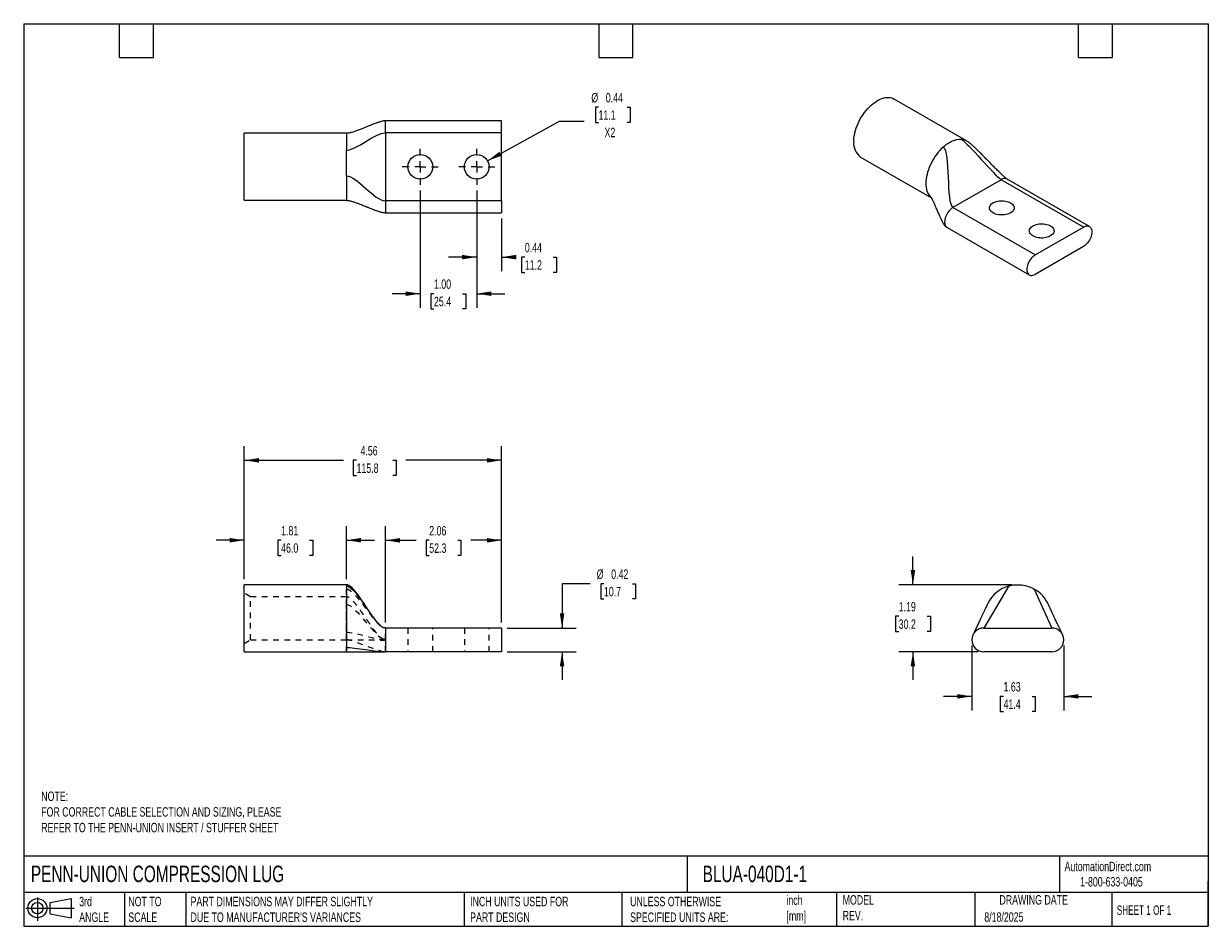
# Model space of a CAD drawing. Header units: inches. Extents: x 0.5 to 21.5, y 0.5 to 16.5.
import ezdxf

# ---------------------------------------------------------------- set-up
doc = ezdxf.new("R2010")
doc.units = ezdxf.units.IN
doc.header["$LTSCALE"] = 2
doc.header["$MEASUREMENT"] = 0
for name, pattern in [('SLD-Center', [0.75, 0.6, -0.05, 0.05, -0.05]), ('SLD-Dashed', [0.075, 0.05, -0.025]), ('SLD-Solid', [0])]:
    doc.linetypes.add(name, pattern=pattern)
for name, color, linetype in [('CENTER', 40, 'SLD-Center'), ('HIDDEN', 102, 'SLD-Dashed'), ('SLD-DEFPOINTS', 7, 'Continuous')]:
    doc.layers.add(name, color=color, linetype=linetype)
doc.layers.add('DIMENSIONS', color=140, linetype='SLD-Solid', lineweight=25)
doc.layers.add('TEXT', color=140, linetype='SLD-Solid', lineweight=25)
doc.styles.add('SLDTEXTSTYLE0', font='TXT', dxfattribs={"width": 0.7})
doc.styles.add('SLDTEXTSTYLE1', font='TXT', dxfattribs={"width": 0.65})
doc.dimstyles.new('SLDDIMSTYLE0', dxfattribs={"dimtxt": 0.169922, "dimasz": 0.26, "dimexe": 0, "dimexo": 0.0625, "dimgap": 0.04248, "dimtad": 0, "dimtih": 1, "dimtoh": 1, "dimrnd": 1e-09, "dimzin": 12, "dimdsep": 46, "dimtxsty": 'SLDTEXTSTYLE0', "dimsah": 1, "dimcen": 0.09, "dimadec": 0, "dimazin": 3, "dimtfac": 1, "dimtofl": 0, "dimtmove": 0, "dimatfit": 3, "dimfxl": 0, "dimfrac": 2, "dimtolj": 1, "dimtzin": 12, "dimarcsym": 0})
doc.dimstyles.new('SLDDIMSTYLE1', dxfattribs={"dimtxt": 0.169922, "dimasz": 0.26, "dimexe": 0, "dimexo": 0.0625, "dimgap": 0.04248, "dimtad": 0, "dimtih": 1, "dimtoh": 1, "dimrnd": 1e-09, "dimzin": 12, "dimdsep": 46, "dimtxsty": 'SLDTEXTSTYLE0', "dimsah": 1, "dimcen": 0.09, "dimadec": 0, "dimazin": 3, "dimtfac": 1, "dimtmove": 0, "dimatfit": 0, "dimfxl": 0, "dimfrac": 2, "dimtolj": 1, "dimtzin": 12, "dimarcsym": 0})
doc.dimstyles.new('SLDDIMSTYLE2', dxfattribs={"dimtxt": 0.169922, "dimasz": 0.26, "dimexe": 0, "dimexo": 0.0625, "dimgap": 0.04248, "dimtad": 0, "dimtih": 1, "dimtoh": 1, "dimrnd": 1e-09, "dimdsep": 46, "dimtxsty": 'SLDTEXTSTYLE0', "dimsah": 1, "dimcen": 0.09, "dimadec": 0, "dimazin": 2, "dimtfac": 1, "dimtmove": 0, "dimatfit": 0, "dimfxl": 0, "dimfrac": 2, "dimtolj": 1, "dimtzin": 12, "dimarcsym": 0})
doc.dimstyles.new('SLDDIMSTYLE3', dxfattribs={"dimtxt": 0.169922, "dimasz": 0.26, "dimexe": 0, "dimexo": 0.0625, "dimgap": 0.04248, "dimtad": 0, "dimtih": 1, "dimtoh": 1, "dimrnd": 1e-09, "dimzin": 4, "dimdsep": 46, "dimtxsty": 'SLDTEXTSTYLE0', "dimsah": 1, "dimcen": 0.09, "dimadec": 0, "dimazin": 1, "dimtfac": 1, "dimtmove": 0, "dimatfit": 0, "dimfxl": 0, "dimfrac": 2, "dimtolj": 1, "dimtzin": 12, "dimarcsym": 0})
doc.dimstyles.new('SLDDIMSTYLE4', dxfattribs={"dimtxt": 0.169922, "dimasz": 0.26, "dimexe": 0, "dimexo": 0.0625, "dimgap": 0.04248, "dimtad": 0, "dimtih": 1, "dimtoh": 1, "dimrnd": 1e-09, "dimdsep": 46, "dimtxsty": 'SLDTEXTSTYLE0', "dimsah": 1, "dimcen": 0, "dimadec": 0, "dimazin": 2, "dimtfac": 1, "dimtofl": 0, "dimtmove": 0, "dimatfit": 3, "dimfxl": 0, "dimfrac": 2, "dimtolj": 1, "dimtzin": 12, "dimarcsym": 0})

# ---------------------------------------------------------------- blocks, each defined once
blk = doc.blocks.new('Block11')
at = {"color": 7, "linetype": 'SLD-Solid', "lineweight": 18}
for p, q in [((0, 0.227), (0.856, 0.227)), ((0.204, 0.418), (0.204, 0)), ((0.431, 0.328), (0.801, 0.396)), ((0.431, 0.126), (0.431, 0.328)), ((0.801, 0.396), (0.801, 0.058)), ((0.431, 0.126), (0.801, 0.058))]:
    blk.add_line(p, q, dxfattribs=at)
for radius in [0.169, 0.101]:
    blk.add_circle((0.204, 0.227), radius, dxfattribs=at)
blk = doc.blocks.new('Block12')
at = {"layer": 'SLD-DEFPOINTS'}
blk.add_blockref('Block11', (0, 0), dxfattribs=at)
blk = doc.blocks.new('_D')
at = {"layer": 'DIMENSIONS'}
for p, q in [((6.911, 5.887), (6.911, 7.592)), ((8.971, 5.887), (8.971, 7.592)), ((6.911, 7.342), (7.459, 7.342)), ((7.689, 7.342), (7.632, 7.342)), ((7.632, 7.342), (7.632, 7.072)), ((8.194, 7.342), (8.251, 7.342)), ((8.251, 7.342), (8.251, 7.072)), ((8.971, 7.342), (8.424, 7.342)), ((7.632, 7.072), (7.689, 7.072)), ((8.251, 7.072), (8.194, 7.072))]:
    blk.add_line(p, q, dxfattribs=at)
for points in [[(6.911, 7.342), (7.171, 7.302), (7.171, 7.382)], [(8.971, 7.342), (8.711, 7.382), (8.711, 7.302)]]:
    blk.add_solid(points, dxfattribs=at)
at = {"layer": 'DIMENSIONS', "char_height": 0.1667, "attachment_point": 1, "style": 'SLDTEXTSTYLE0'}
for s, insert in [('2.06', (7.689, 7.595)), ('52.3', (7.689, 7.287))]:
    blk.add_mtext(s, dxfattribs=dict(at, insert=insert))
blk = doc.blocks.new('_D_1')
at = {"layer": 'DIMENSIONS'}
for p, q in [((4.411, 6.655), (4.411, 7.594)), ((6.221, 6.655), (6.221, 7.594)), ((4.411, 7.344), (3.911, 7.344)), ((5.064, 7.344), (5.007, 7.344)), ((5.007, 7.344), (5.007, 7.074)), ((5.569, 7.344), (5.626, 7.344)), ((5.626, 7.344), (5.626, 7.074)), ((6.221, 7.344), (6.721, 7.344)), ((5.007, 7.074), (5.064, 7.074)), ((5.626, 7.074), (5.569, 7.074))]:
    blk.add_line(p, q, dxfattribs=at)
for points in [[(4.411, 7.344), (4.151, 7.384), (4.151, 7.304)], [(6.221, 7.344), (6.481, 7.304), (6.481, 7.384)]]:
    blk.add_solid(points, dxfattribs=at)
at = {"layer": 'DIMENSIONS', "char_height": 0.1667, "attachment_point": 1, "style": 'SLDTEXTSTYLE0'}
for s, insert in [('1.81', (5.064, 7.597)), ('46.0', (5.064, 7.289))]:
    blk.add_mtext(s, dxfattribs=dict(at, insert=insert))
blk = doc.blocks.new('_D_2')
at = {"layer": 'DIMENSIONS'}
for p, q in [((10.544, 6.573), (10.044, 6.573)), ((10.044, 6.573), (10.044, 5.787)), ((10.786, 6.573), (10.729, 6.573)), ((10.729, 6.573), (10.729, 6.302)), ((11.291, 6.573), (11.348, 6.573)), ((11.348, 6.573), (11.348, 6.302)), ((10.729, 6.302), (10.786, 6.302)), ((11.348, 6.302), (11.291, 6.302)), ((9.071, 5.787), (10.294, 5.787)), ((9.071, 5.367), (10.294, 5.367)), ((10.044, 5.367), (10.044, 4.867))]:
    blk.add_line(p, q, dxfattribs=at)
for points in [[(10.044, 5.787), (10.084, 6.047), (10.004, 6.047)], [(10.044, 5.367), (10.004, 5.107), (10.084, 5.107)]]:
    blk.add_solid(points, dxfattribs=at)
at = {"layer": 'DIMENSIONS', "char_height": 0.1667, "attachment_point": 1, "style": 'SLDTEXTSTYLE0'}
for s, insert in [('%%c', (10.658, 6.825)), ('0.42', (10.915, 6.825)), ('10.7', (10.786, 6.517))]:
    blk.add_mtext(s, dxfattribs=dict(at, insert=insert))
blk = doc.blocks.new('_D_3')
at = {"layer": 'DIMENSIONS'}
for p, q in [((4.411, 6.655), (4.411, 9.01)), ((8.971, 5.887), (8.971, 9.01)), ((4.411, 8.76), (6.169, 8.76)), ((6.4, 8.76), (6.343, 8.76)), ((6.343, 8.76), (6.343, 8.49)), ((7.046, 8.76), (7.103, 8.76)), ((7.103, 8.76), (7.103, 8.49)), ((8.971, 8.76), (7.276, 8.76)), ((6.343, 8.49), (6.4, 8.49)), ((7.103, 8.49), (7.046, 8.49))]:
    blk.add_line(p, q, dxfattribs=at)
for points in [[(4.411, 8.76), (4.671, 8.72), (4.671, 8.8)], [(8.971, 8.76), (8.711, 8.8), (8.711, 8.72)]]:
    blk.add_solid(points, dxfattribs=at)
at = {"layer": 'DIMENSIONS', "char_height": 0.1667, "attachment_point": 1, "style": 'SLDTEXTSTYLE0'}
for s, insert in [('4.56', (6.47, 9.013)), ('115.8', (6.4, 8.704))]:
    blk.add_mtext(s, dxfattribs=dict(at, insert=insert))
blk = doc.blocks.new('_D_4')
at = {"layer": 'DIMENSIONS'}
for p, q in [((16.264, 6.555), (16.264, 7.055)), ((18.023, 6.555), (16.014, 6.555)), ((16.011, 5.995), (15.954, 5.995)), ((15.954, 5.995), (15.954, 5.725)), ((16.516, 5.995), (16.573, 5.995)), ((16.573, 5.995), (16.573, 5.725)), ((15.954, 5.725), (16.011, 5.725)), ((16.573, 5.725), (16.516, 5.725)), ((17.418, 5.367), (16.014, 5.367)), ((16.264, 5.367), (16.264, 4.867))]:
    blk.add_line(p, q, dxfattribs=at)
for points in [[(16.264, 6.555), (16.304, 6.815), (16.224, 6.815)], [(16.264, 5.367), (16.224, 5.107), (16.304, 5.107)]]:
    blk.add_solid(points, dxfattribs=at)
at = {"layer": 'DIMENSIONS', "char_height": 0.1667, "attachment_point": 1, "style": 'SLDTEXTSTYLE0'}
for s, insert in [('1.19', (16.011, 6.248)), ('30.2', (16.011, 5.94))]:
    blk.add_mtext(s, dxfattribs=dict(at, insert=insert))
blk = doc.blocks.new('_D_5')
at = {"layer": 'DIMENSIONS'}
for p, q in [((17.308, 5.477), (17.308, 4.326)), ((18.938, 5.477), (18.938, 4.326)), ((17.308, 4.576), (16.808, 4.576)), ((17.87, 4.576), (17.813, 4.576)), ((17.813, 4.576), (17.813, 4.306)), ((18.375, 4.576), (18.432, 4.576)), ((18.432, 4.576), (18.432, 4.306)), ((18.938, 4.576), (19.438, 4.576)), ((17.813, 4.306), (17.87, 4.306)), ((18.432, 4.306), (18.375, 4.306))]:
    blk.add_line(p, q, dxfattribs=at)
for points in [[(17.308, 4.576), (17.048, 4.616), (17.048, 4.536)], [(18.938, 4.576), (19.198, 4.536), (19.198, 4.616)]]:
    blk.add_solid(points, dxfattribs=at)
at = {"layer": 'DIMENSIONS', "char_height": 0.1667, "attachment_point": 1, "style": 'SLDTEXTSTYLE0'}
for s, insert in [('1.63', (17.87, 4.829)), ('41.4', (17.87, 4.521))]:
    blk.add_mtext(s, dxfattribs=dict(at, insert=insert))
blk = doc.blocks.new('_D_6')
at = {"layer": 'DIMENSIONS'}
for p, q in [((7.531, 13.544), (7.531, 11.464)), ((8.531, 13.544), (8.531, 11.464)), ((7.531, 11.714), (7.031, 11.714)), ((7.773, 11.714), (7.716, 11.714)), ((7.716, 11.714), (7.716, 11.444)), ((8.278, 11.714), (8.335, 11.714)), ((8.335, 11.714), (8.335, 11.444)), ((8.531, 11.714), (9.031, 11.714)), ((7.716, 11.444), (7.773, 11.444)), ((8.335, 11.444), (8.278, 11.444))]:
    blk.add_line(p, q, dxfattribs=at)
for points in [[(7.531, 11.714), (7.271, 11.754), (7.271, 11.674)], [(8.531, 11.714), (8.791, 11.674), (8.791, 11.754)]]:
    blk.add_solid(points, dxfattribs=at)
at = {"layer": 'DIMENSIONS', "char_height": 0.1667, "attachment_point": 1, "style": 'SLDTEXTSTYLE0'}
for s, insert in [('1.00', (7.773, 11.967)), ('25.4', (7.773, 11.659))]:
    blk.add_mtext(s, dxfattribs=dict(at, insert=insert))
blk = doc.blocks.new('_D_7')
at = {"layer": 'DIMENSIONS'}
for p, q in [((8.531, 13.544), (8.531, 12.112)), ((8.971, 13.048), (8.971, 12.112)), ((8.531, 12.362), (8.031, 12.362)), ((8.971, 12.362), (9.154, 12.362)), ((9.384, 12.362), (9.327, 12.362)), ((9.327, 12.362), (9.327, 12.092)), ((9.889, 12.362), (9.946, 12.362)), ((9.946, 12.362), (9.946, 12.092)), ((9.327, 12.092), (9.384, 12.092)), ((9.946, 12.092), (9.889, 12.092))]:
    blk.add_line(p, q, dxfattribs=at)
for points in [[(8.531, 12.362), (8.271, 12.402), (8.271, 12.322)], [(8.971, 12.362), (9.231, 12.322), (9.231, 12.402)]]:
    blk.add_solid(points, dxfattribs=at)
at = {"layer": 'DIMENSIONS', "char_height": 0.1667, "attachment_point": 1, "style": 'SLDTEXTSTYLE0'}
for s, insert in [('0.44', (9.384, 12.615)), ('11.2', (9.384, 12.307))]:
    blk.add_mtext(s, dxfattribs=dict(at, insert=insert))
blk = doc.blocks.new('_D_8')
at = {"layer": 'DIMENSIONS'}
for p, q in [((10.691, 15.018), (10.634, 15.018)), ((10.634, 15.018), (10.634, 14.748)), ((11.196, 15.018), (11.253, 15.018)), ((11.253, 15.018), (11.253, 14.748)), ((8.723, 14.069), (10, 14.772)), ((10, 14.772), (10.438, 14.772)), ((10.634, 14.748), (10.691, 14.748)), ((11.253, 14.748), (11.196, 14.748))]:
    blk.add_line(p, q, dxfattribs=at)
blk.add_solid([(8.723, 14.069), (8.97, 14.159), (8.932, 14.229)], dxfattribs=at)
at = {"layer": 'DIMENSIONS', "char_height": 0.1667, "attachment_point": 1, "style": 'SLDTEXTSTYLE0'}
for s, insert in [('%%c', (10.563, 15.271)), ('0.44', (10.819, 15.271)), ('11.1', (10.691, 14.963)), ('X2', (10.797, 14.655))]:
    blk.add_mtext(s, dxfattribs=dict(at, insert=insert))
blk = doc.blocks.new('SW_CENTERMARKSYMBOL_0')
at = {"layer": 'CENTER', "color": 0}
for p, q in [((0, 0.2), (0, 0.319)), ((-0.2, 0), (-0.319, 0)), ((0, 0), (-0.1, 0)), ((0, 0), (0, 0.1)), ((0, 0), (0, -0.1)), ((0, 0), (0.1, 0)), ((0.2, 0), (0.319, 0)), ((0, -0.2), (0, -0.319))]:
    blk.add_line(p, q, dxfattribs=at)
blk = doc.blocks.new('SW_CENTERMARKSYMBOL_1')
at = {"layer": 'CENTER', "color": 0}
for p, q in [((0, 0.2), (0, 0.319)), ((-0.2, 0), (-0.319, 0)), ((0, 0), (-0.1, 0)), ((0, 0), (0, 0.1)), ((0, 0), (0, -0.1)), ((0, 0), (0.1, 0)), ((0.2, 0), (0.319, 0)), ((0, -0.2), (0, -0.319))]:
    blk.add_line(p, q, dxfattribs=at)

msp = doc.modelspace()

# ---------------------------------------------------------------- linework, layer by layer
for p, q in [((17.211, 14.426), (15.931, 15.165)), ((8.971, 14.778), (6.911, 14.778)), ((6.911, 14.568), (6.911, 14.778)), ((8.971, 14.568), (8.971, 14.778)), ((6.221, 14.557), (4.411, 14.557)), ((4.411, 13.369), (4.411, 14.557)), ((6.221, 14.557), (6.221, 14.255)), ((6.911, 14.568), (6.911, 13.358)), ((8.971, 14.568), (6.911, 14.568)), ((8.971, 13.358), (8.971, 14.568)), ((15.337, 14.136), (16.592, 13.412)), ((6.221, 13.804), (6.221, 13.369)), ((17.83, 13.735), (16.974, 13.241)), ((19.286, 12.894), (17.83, 13.735)), ((19.391, 12.904), (17.934, 13.745)), ((4.411, 13.369), (6.221, 13.369)), ((8.971, 13.358), (6.911, 13.358)), ((6.911, 13.358), (6.911, 13.148)), ((8.971, 13.358), (8.971, 13.148)), ((18.431, 12.4), (16.974, 13.241)), ((6.911, 13.148), (8.971, 13.148)), ((16.869, 12.888), (18.326, 12.047)), ((18.431, 12.4), (19.286, 12.894)), ((19.286, 12.551), (18.431, 12.057)), ((6.221, 6.555), (4.411, 6.555)), ((4.411, 5.961), (4.411, 6.555)), ((6.221, 6.554), (6.221, 6.555)), ((6.221, 6.533), (6.221, 5.443)), ((4.411, 5.367), (4.411, 5.961)), ((6.911, 5.787), (6.911, 5.367)), ((8.971, 5.787), (6.911, 5.787)), ((8.971, 5.787), (8.971, 5.367)), ((17.518, 5.787), (18.728, 5.787)), ((4.411, 5.367), (6.221, 5.367)), ((6.221, 5.443), (6.221, 5.367)), ((8.971, 5.367), (6.911, 5.367)), ((18.728, 5.367), (17.518, 5.367))]:
    msp.add_line(p, q)
at = {"flags": 128}
for points in [[(15.214, 14.408), (15.215, 14.446), (15.219, 14.485), (15.225, 14.525), (15.233, 14.566), (15.244, 14.607), (15.258, 14.648), (15.273, 14.69), (15.29, 14.731), (15.31, 14.772), (15.331, 14.812), (15.354, 14.851), (15.379, 14.889), (15.406, 14.926), (15.433, 14.961), (15.462, 14.994), (15.492, 15.025), (15.523, 15.054), (15.554, 15.081), (15.586, 15.105), (15.618, 15.126), (15.65, 15.145), (15.682, 15.16), (15.714, 15.173), (15.745, 15.183), (15.776, 15.189), (15.806, 15.192), (15.835, 15.193), (15.862, 15.189), (15.889, 15.183), (15.913, 15.174), (15.931, 15.165)], [(16.801, 14.314), (16.77, 14.285), (16.741, 14.254), (16.712, 14.221), (16.685, 14.186), (16.659, 14.15), (16.634, 14.112), (16.611, 14.073), (16.59, 14.034), (16.571, 13.993), (16.553, 13.952), (16.538, 13.911), (16.525, 13.87), (16.514, 13.829), (16.505, 13.789), (16.499, 13.749), (16.495, 13.71), (16.494, 13.672), (16.495, 13.636), (16.498, 13.601), (16.504, 13.569), (16.512, 13.538), (16.523, 13.509), (16.536, 13.483), (16.55, 13.459), (16.568, 13.437), (16.586, 13.419)], [(16.974, 13.241), (16.955, 13.228), (16.935, 13.213), (16.917, 13.195), (16.9, 13.175), (16.884, 13.153), (16.869, 13.13), (16.856, 13.106), (16.845, 13.081), (16.837, 13.056), (16.83, 13.031), (16.827, 13.007), (16.825, 12.984), (16.827, 12.962), (16.83, 12.942), (16.837, 12.925), (16.845, 12.91), (16.856, 12.897), (16.869, 12.888), (16.869, 12.888)], [(17.685, 13.146), (17.667, 13.157), (17.652, 13.171), (17.639, 13.185), (17.63, 13.2), (17.624, 13.215), (17.621, 13.231), (17.622, 13.247), (17.626, 13.262), (17.634, 13.278), (17.645, 13.292), (17.659, 13.306), (17.676, 13.319), (17.695, 13.33), (17.717, 13.339), (17.741, 13.348), (17.766, 13.354), (17.792, 13.358), (17.82, 13.361), (17.847, 13.361), (17.874, 13.36), (17.901, 13.356), (17.927, 13.351), (17.952, 13.344), (17.974, 13.335), (17.995, 13.324), (18.013, 13.312), (18.029, 13.299), (18.041, 13.285), (18.05, 13.27), (18.056, 13.255), (18.059, 13.239), (18.058, 13.223), (18.054, 13.207), (18.046, 13.192), (18.035, 13.178), (18.021, 13.164), (18.004, 13.151), (17.985, 13.14), (17.963, 13.13), (17.94, 13.122), (17.914, 13.116), (17.888, 13.112), (17.861, 13.109), (17.833, 13.109), (17.806, 13.11), (17.779, 13.113), (17.753, 13.119), (17.729, 13.126), (17.706, 13.135), (17.685, 13.146)], [(18.392, 12.737), (18.374, 12.749), (18.359, 12.762), (18.346, 12.776), (18.337, 12.791), (18.331, 12.807), (18.328, 12.823), (18.329, 12.839), (18.333, 12.854), (18.341, 12.87), (18.352, 12.884), (18.366, 12.898), (18.383, 12.91), (18.402, 12.922), (18.424, 12.931), (18.448, 12.939), (18.473, 12.946), (18.499, 12.95), (18.527, 12.953), (18.554, 12.953), (18.581, 12.952), (18.608, 12.948), (18.634, 12.943), (18.659, 12.936), (18.681, 12.927), (18.702, 12.916), (18.72, 12.904), (18.736, 12.891), (18.748, 12.877), (18.758, 12.862), (18.764, 12.846), (18.766, 12.831), (18.765, 12.815), (18.761, 12.799), (18.753, 12.784), (18.742, 12.769), (18.728, 12.756), (18.711, 12.743), (18.692, 12.732), (18.67, 12.722), (18.647, 12.714), (18.621, 12.708), (18.595, 12.703), (18.568, 12.701), (18.54, 12.7), (18.513, 12.702), (18.486, 12.705), (18.46, 12.711), (18.436, 12.718), (18.413, 12.727), (18.392, 12.737)], [(19.286, 12.894), (19.306, 12.904), (19.325, 12.91), (19.343, 12.914), (19.36, 12.914), (19.377, 12.911), (19.391, 12.904), (19.404, 12.895), (19.415, 12.883), (19.423, 12.867), (19.43, 12.85), (19.433, 12.83), (19.435, 12.808), (19.433, 12.785), (19.43, 12.761), (19.423, 12.736), (19.415, 12.711), (19.404, 12.686), (19.391, 12.662), (19.377, 12.639), (19.36, 12.617), (19.343, 12.597), (19.325, 12.579), (19.306, 12.564), (19.286, 12.551)], [(18.431, 12.4), (18.411, 12.387), (18.392, 12.372), (18.374, 12.354), (18.356, 12.334), (18.34, 12.313), (18.326, 12.289), (18.313, 12.265), (18.302, 12.24), (18.293, 12.215), (18.287, 12.19), (18.283, 12.166), (18.282, 12.143), (18.283, 12.121), (18.287, 12.101), (18.293, 12.084), (18.302, 12.069), (18.313, 12.056), (18.326, 12.047), (18.34, 12.04), (18.356, 12.037), (18.374, 12.037), (18.392, 12.041), (18.411, 12.047), (18.431, 12.057)]]:
    msp.add_lwpolyline(points, dxfattribs=at)
for centre in [(7.531, 13.963), (8.531, 13.963)]:
    msp.add_circle(centre, 0.219)
for centre, radius, start, end in [((15.513, 14.38), 0.301, 174.5938, 234.094), ((17.107, 14.243), 0.21, 60.3241, 86.3728), ((17.891, 13.649), 0.106, 65.8432, 125.4672), ((18.123, 5.961), 0.594, 105.6037, 153.9334), ((18.123, 5.961), 0.594, 23.5026, 60.6037), ((17.518, 5.577), 0.21, 90, 270), ((18.728, 5.577), 0.21, 270, 90)]:
    msp.add_arc(centre, radius, start, end)
for points, knots in [([(6.911, 14.778), (6.903, 14.778), (6.882, 14.777), (6.852, 14.77), (6.821, 14.762), (6.794, 14.753), (6.77, 14.745), (6.732, 14.731), (6.679, 14.71), (6.623, 14.688), (6.581, 14.67), (6.553, 14.659), (6.525, 14.648), (6.495, 14.636), (6.464, 14.624), (6.43, 14.611), (6.392, 14.598), (6.354, 14.585), (6.318, 14.574), (6.285, 14.566), (6.253, 14.559), (6.231, 14.558), (6.221, 14.557)], [0, 0, 0, 0, 0.029727, 0.074431, 0.119148, 0.159291, 0.19293, 0.226879, 0.329942, 0.437591, 0.481277, 0.524925, 0.568244, 0.610963, 0.660662, 0.71161, 0.769378, 0.831262, 0.878125, 0.923164, 0.964251, 1, 1, 1, 1]), ([(16.801, 14.314), (16.854, 14.361), (16.91, 14.398), (17.019, 14.446), (17.072, 14.457), (17.12, 14.453)], [0, 0, 0, 0, 0.5, 0.5, 1, 1, 1, 1]), ([(17.935, 13.745), (17.931, 13.747), (17.924, 13.752), (17.912, 13.762), (17.9, 13.771), (17.885, 13.784), (17.868, 13.799), (17.848, 13.817), (17.827, 13.838), (17.803, 13.86), (17.767, 13.896), (17.716, 13.946), (17.653, 14.011), (17.59, 14.075), (17.532, 14.135), (17.478, 14.189), (17.426, 14.241), (17.386, 14.28), (17.357, 14.308), (17.337, 14.326), (17.318, 14.343), (17.3, 14.36), (17.277, 14.379), (17.249, 14.402), (17.225, 14.417), (17.211, 14.426)], [0, 0, 0, 0, 0.019782, 0.037618, 0.053898, 0.068273, 0.094003, 0.119692, 0.14836, 0.180004, 0.214561, 0.299644, 0.391479, 0.486725, 0.566912, 0.644578, 0.71756, 0.78434, 0.811952, 0.838221, 0.863331, 0.887208, 0.911181, 0.949792, 1, 1, 1, 1]), ([(6.221, 13.804), (6.221, 13.879), (6.221, 13.958), (6.221, 14.112), (6.221, 14.187), (6.221, 14.255)], [0, 0, 0, 0, 0.5, 0.5, 1, 1, 1, 1]), ([(6.221, 13.369), (6.229, 13.369), (6.247, 13.368), (6.272, 13.363), (6.299, 13.357), (6.337, 13.346), (6.382, 13.331), (6.433, 13.312), (6.478, 13.295), (6.518, 13.279), (6.554, 13.265), (6.593, 13.249), (6.636, 13.232), (6.682, 13.214), (6.725, 13.197), (6.769, 13.182), (6.805, 13.169), (6.838, 13.16), (6.863, 13.154), (6.887, 13.15), (6.904, 13.149), (6.911, 13.148)], [0, 0, 0, 0, 0.028848, 0.062174, 0.099147, 0.138555, 0.219964, 0.298497, 0.368747, 0.427509, 0.48142, 0.535565, 0.607228, 0.677113, 0.744568, 0.803916, 0.871753, 0.906521, 0.940236, 0.97164, 1, 1, 1, 1]), ([(16.587, 13.42), (16.587, 13.42), (16.587, 13.42), (16.589, 13.417), (16.592, 13.411), (16.599, 13.4), (16.607, 13.383), (16.617, 13.362), (16.63, 13.336), (16.645, 13.301), (16.667, 13.25), (16.692, 13.19), (16.719, 13.127), (16.74, 13.079), (16.756, 13.045), (16.768, 13.02), (16.781, 12.995), (16.796, 12.968), (16.814, 12.941), (16.833, 12.917), (16.852, 12.899), (16.863, 12.891), (16.869, 12.888)], [0, 0, 0, 0, 0.020593, 0.052274, 0.078677, 0.107264, 0.154485, 0.200251, 0.241467, 0.310433, 0.389931, 0.503108, 0.606704, 0.695935, 0.73441, 0.770391, 0.81491, 0.853617, 0.896448, 0.945967, 0.972403, 1, 1, 1, 1]), ([(6.911, 5.787), (6.905, 5.788), (6.89, 5.789), (6.87, 5.798), (6.851, 5.81), (6.828, 5.829), (6.802, 5.853), (6.777, 5.88), (6.758, 5.903), (6.742, 5.922), (6.727, 5.941), (6.708, 5.967), (6.685, 5.997), (6.658, 6.035), (6.631, 6.075), (6.606, 6.111), (6.585, 6.143), (6.565, 6.172), (6.544, 6.204), (6.52, 6.24), (6.492, 6.281), (6.461, 6.327), (6.426, 6.375), (6.389, 6.424), (6.353, 6.467), (6.318, 6.503), (6.287, 6.53), (6.259, 6.546), (6.237, 6.554), (6.227, 6.554), (6.221, 6.555)], [0, 0, 0, 0, 0.02002, 0.040713, 0.061973, 0.083292, 0.123723, 0.158064, 0.184664, 0.209309, 0.233865, 0.258168, 0.305488, 0.351683, 0.397696, 0.443805, 0.474682, 0.505678, 0.539093, 0.579052, 0.625489, 0.677749, 0.7346, 0.794143, 0.853739, 0.896477, 0.93579, 0.970299, 0.985655, 1, 1, 1, 1]), ([(6.221, 6.533), (6.221, 6.539), (6.221, 6.552), (6.221, 6.553), (6.221, 6.554)], [0, 0, 0, 0, 0.526879, 1, 1, 1, 1]), ([(17.963, 6.533), (18.038, 6.554), (18.117, 6.56), (18.271, 6.541), (18.347, 6.517), (18.414, 6.478)], [0, 0, 0, 0, 0.5, 0.5, 1, 1, 1, 1]), ([(17.589, 6.222), (17.589, 6.221), (17.588, 6.218), (17.582, 6.206), (17.572, 6.184), (17.559, 6.156), (17.545, 6.127), (17.535, 6.104), (17.525, 6.085), (17.516, 6.064), (17.501, 6.032), (17.481, 5.99), (17.46, 5.944), (17.442, 5.906), (17.427, 5.874), (17.411, 5.841), (17.398, 5.813), (17.388, 5.792), (17.381, 5.777), (17.374, 5.763), (17.368, 5.749), (17.361, 5.735), (17.354, 5.72), (17.347, 5.705), (17.34, 5.692), (17.336, 5.682), (17.333, 5.676), (17.333, 5.676), (17.333, 5.676)], [0, 0, 0, 0, 0.02133, 0.056408, 0.093692, 0.156605, 0.208027, 0.242719, 0.274725, 0.308728, 0.344663, 0.432241, 0.514332, 0.563513, 0.613242, 0.669847, 0.725533, 0.751086, 0.77575, 0.799827, 0.824414, 0.847192, 0.875726, 0.908485, 0.934605, 0.960946, 0.986656, 1, 1, 1, 1]), ([(18.912, 5.678), (18.912, 5.678), (18.912, 5.677), (18.911, 5.68), (18.908, 5.688), (18.902, 5.701), (18.895, 5.715), (18.889, 5.728), (18.882, 5.741), (18.877, 5.753), (18.871, 5.765), (18.865, 5.778), (18.858, 5.792), (18.85, 5.808), (18.843, 5.825), (18.835, 5.841), (18.824, 5.863), (18.811, 5.892), (18.794, 5.929), (18.778, 5.962), (18.765, 5.989), (18.755, 6.012), (18.744, 6.034), (18.732, 6.06), (18.718, 6.089), (18.704, 6.121), (18.691, 6.148), (18.681, 6.17), (18.673, 6.186), (18.668, 6.196), (18.667, 6.2), (18.667, 6.199), (18.667, 6.199)], [0, 0, 0, 0, 0.003875, 0.019567, 0.0517356, 0.084027, 0.1145075, 0.1413879, 0.1632835, 0.1875204, 0.2053497, 0.2276219, 0.2542587, 0.2817762, 0.3091347, 0.3361915, 0.3628909, 0.4208146, 0.4817965, 0.5418174, 0.5839447, 0.6183427, 0.6549846, 0.6984315, 0.7465701, 0.8065377, 0.8643823, 0.8978878, 0.9370248, 0.9778795, 0.9979765, 1, 1, 1, 1]), ([(6.221, 5.367), (6.232, 5.367), (6.257, 5.367), (6.298, 5.367), (6.346, 5.367), (6.399, 5.367), (6.457, 5.367), (6.52, 5.367), (6.587, 5.367), (6.647, 5.367), (6.697, 5.367), (6.736, 5.367), (6.769, 5.367), (6.795, 5.367), (6.816, 5.367), (6.833, 5.367), (6.85, 5.367), (6.867, 5.367), (6.881, 5.367), (6.893, 5.367), (6.903, 5.367), (6.909, 5.367), (6.911, 5.367)], [0, 0, 0, 0, 0.031379, 0.072567, 0.122142, 0.178608, 0.240591, 0.306737, 0.375314, 0.443189, 0.486451, 0.527468, 0.566505, 0.595329, 0.624919, 0.656442, 0.690344, 0.74911, 0.811733, 0.875877, 0.939283, 1, 1, 1, 1])]:
    msp.add_open_spline(points, degree=3, knots=knots)
for points in [[(6.221, 14.255), (6.392, 14.255), (6.74, 14.568), (6.911, 14.568)], [(16.801, 14.314), (16.932, 14.238), (16.843, 13.317), (16.974, 13.241)], [(17.12, 14.453), (17.241, 14.384), (17.709, 13.805), (17.83, 13.735)], [(6.221, 13.804), (6.406, 13.804), (6.726, 13.358), (6.911, 13.358)], [(6.221, 6.533), (6.406, 6.533), (6.726, 5.787), (6.911, 5.787)], [(17.963, 6.533), (17.963, 6.533), (17.518, 5.787), (17.518, 5.787)], [(18.414, 6.478), (18.414, 6.478), (18.728, 5.787), (18.728, 5.787)], [(6.221, 5.443), (6.348, 5.443), (6.784, 5.367), (6.911, 5.367)]]:
    msp.add_open_spline(points, degree=3)
at = {"layer": 'HIDDEN'}
for p, q in [((4.521, 6.342), (4.411, 6.405)), ((4.521, 5.961), (4.521, 6.342)), ((6.221, 6.342), (4.521, 6.342)), ((6.221, 5.584), (6.221, 6.478)), ((6.221, 5.716), (6.221, 6.206)), ((6.221, 6.206), (6.221, 5.716)), ((4.521, 5.58), (4.521, 5.961)), ((6.221, 5.716), (6.221, 5.58)), ((6.911, 5.583), (6.911, 5.787)), ((7.312, 5.787), (7.312, 5.367)), ((7.75, 5.367), (7.75, 5.787)), ((8.312, 5.787), (8.312, 5.367)), ((8.75, 5.367), (8.75, 5.787)), ((4.411, 5.516), (4.521, 5.58)), ((4.521, 5.58), (6.221, 5.58)), ((6.221, 5.367), (6.221, 5.584)), ((6.911, 5.579), (6.911, 5.574)), ((6.911, 5.367), (6.911, 5.571))]:
    msp.add_line(p, q, dxfattribs=at)
for points, knots in [([(6.221, 6.555), (6.221, 6.555), (6.221, 6.548), (6.221, 6.523), (6.221, 6.503), (6.221, 6.478)], [0, 0, 0, 0, 0.5, 0.5, 1, 1, 1, 1]), ([(6.221, 6.478), (6.23, 6.477), (6.25, 6.475), (6.276, 6.46), (6.302, 6.443), (6.329, 6.42), (6.359, 6.391), (6.391, 6.356), (6.434, 6.305), (6.487, 6.238), (6.549, 6.155), (6.607, 6.078), (6.659, 6.01), (6.705, 5.952), (6.75, 5.9), (6.791, 5.858), (6.828, 5.824), (6.86, 5.803), (6.88, 5.792), (6.89, 5.79), (6.891, 5.79)], [0, 0, 0, 0, 0.0263413, 0.0581265, 0.087603, 0.1210343, 0.1656756, 0.2150394, 0.2684404, 0.3714596, 0.4804233, 0.5906557, 0.6713324, 0.7481159, 0.8191024, 0.8825072, 0.9308098, 0.971362, 0.9978423, 1, 1, 1, 1]), ([(6.911, 5.579), (6.903, 5.58), (6.887, 5.582), (6.858, 5.597), (6.827, 5.621), (6.794, 5.654), (6.762, 5.69), (6.717, 5.745), (6.66, 5.824), (6.605, 5.904), (6.563, 5.965), (6.536, 6.005), (6.509, 6.045), (6.478, 6.089), (6.44, 6.142), (6.394, 6.203), (6.349, 6.257), (6.31, 6.296), (6.281, 6.319), (6.252, 6.337), (6.231, 6.34), (6.221, 6.342)], [0, 0, 0, 0, 0.022727, 0.047887, 0.090048, 0.135451, 0.181387, 0.225535, 0.340505, 0.458902, 0.505604, 0.551336, 0.596032, 0.646241, 0.703905, 0.78337, 0.865135, 0.904171, 0.940247, 0.972229, 1, 1, 1, 1]), ([(6.221, 5.58), (6.234, 5.58), (6.261, 5.58), (6.304, 5.579), (6.35, 5.579), (6.396, 5.579), (6.439, 5.578), (6.479, 5.578), (6.518, 5.578), (6.555, 5.577), (6.593, 5.577), (6.632, 5.576), (6.671, 5.576), (6.71, 5.576), (6.75, 5.575), (6.791, 5.575), (6.833, 5.575), (6.874, 5.574), (6.9, 5.574), (6.911, 5.574)], [0, 0, 0, 0, 0.053225, 0.117612, 0.186211, 0.253963, 0.317329, 0.37395, 0.430269, 0.483544, 0.538311, 0.594058, 0.651337, 0.708305, 0.764432, 0.824383, 0.887345, 0.948274, 1, 1, 1, 1])]:
    msp.add_open_spline(points, degree=3, knots=knots, dxfattribs=at)
for points in [[(6.221, 6.206), (6.221, 6.227), (6.221, 6.266), (6.221, 6.309), (6.221, 6.336), (6.221, 6.345), (6.221, 6.336), (6.221, 6.309), (6.221, 6.266), (6.221, 6.227), (6.221, 6.206)], [(6.221, 6.206), (6.385, 6.206), (6.748, 5.579), (6.911, 5.579)], [(6.221, 5.716), (6.35, 5.716), (6.783, 5.574), (6.911, 5.574)], [(6.221, 5.584), (6.344, 5.584), (6.788, 5.367), (6.911, 5.367)]]:
    msp.add_open_spline(points, degree=3, dxfattribs=at)
at = {"layer": 'TEXT'}
for p, q in [((0.5, 16.5), (21.5, 16.5)), ((0.5, 16.5), (0.5, 0.5)), ((2.2, 15.9), (2.2, 16.5)), ((2.8, 15.9), (2.8, 16.5)), ((10.7, 15.9), (10.7, 16.5)), ((11.3, 15.9), (11.3, 16.5)), ((19.2, 15.9), (19.2, 16.5)), ((19.8, 15.9), (19.8, 16.5)), ((21.5, 16.5), (21.5, 0.5)), ((2.2, 15.9), (2.8, 15.9)), ((10.7, 15.9), (11.3, 15.9)), ((19.2, 15.9), (19.8, 15.9)), ((21.5, 1.742), (0.5, 1.742)), ((12.264, 1.742), (12.264, 1.1)), ((18.864, 1.742), (18.864, 1.1)), ((21.5, 0.5), (21.5, 1.3)), ((21.5, 1.1), (0.5, 1.1)), ((2.287, 1.1), (2.287, 0.5)), ((3.373, 1.1), (3.373, 0.5)), ((8.306, 1.1), (8.306, 0.5)), ((11.102, 1.1), (11.102, 0.5)), ((14.906, 1.1), (14.906, 0.5)), ((17.359, 1.1), (17.359, 0.5)), ((19.791, 1.1), (19.791, 0.5)), ((0.5, 0.5), (21.5, 0.5))]:
    msp.add_line(p, q, dxfattribs=at)

# ---------------------------------------------------------------- block references
at = {"layer": 'CENTER'}
for name, p in [('SW_CENTERMARKSYMBOL_0', (7.531, 13.963)), ('SW_CENTERMARKSYMBOL_1', (8.531, 13.963))]:
    msp.add_blockref(name, p, dxfattribs=at)
at = {"layer": 'SLD-DEFPOINTS'}
msp.add_blockref('Block12', (0.538, 0.595), dxfattribs=at)

# ---------------------------------------------------------------- texts
at = {"layer": 'TEXT'}
for s, insert, char_height, attachment_point, style in [('NOTE:^JFOR CORRECT CABLE SELECTION AND SIZING, PLEASE ^JREFER TO THE PENN-UNION INSERT / STUFFER SHEET', (0.811, 2.889), 0.166667, 1, 'SLDTEXTSTYLE0'), ('PENN-UNION COMPRESSION LUG', (0.627, 1.575), 0.29167, 1, 'SLDTEXTSTYLE0'), ('BLUA-040D1-1', (12.536, 1.575), 0.29167, 1, 'SLDTEXTSTYLE0'), ('AutomationDirect.com', (18.952, 1.644), 0.16667, 1, 'SLDTEXTSTYLE0'), ('1-800-633-0405', (19.228, 1.373), 0.16667, 1, 'SLDTEXTSTYLE0'), ('inch^J[mm]', (14.021, 1.047), 0.1667, 1, 'SLDTEXTSTYLE0'), ('MODEL ^JREV.', (15.018, 1.052), 0.16667, 1, 'SLDTEXTSTYLE0'), ('DRAWING DATE', (18.404, 1.052), 0.16667, 2, 'SLDTEXTSTYLE0'), ('3rd^JANGLE', (1.484, 1.023), 0.1667, 1, 'SLDTEXTSTYLE0'), ('NOT TO^JSCALE', (2.355, 1.023), 0.16667, 1, 'SLDTEXTSTYLE0'), ("PART DIMENSIONS MAY DIFFER SLIGHTLY ^JDUE TO MANUFACTURER'S VARIANCES", (3.458, 1.023), 0.16667, 1, 'SLDTEXTSTYLE0'), ('INCH UNITS USED FOR ^JPART DESIGN', (8.414, 1.023), 0.16667, 1, 'SLDTEXTSTYLE0'), ('UNLESS OTHERWISE ^JSPECIFIED UNITS ARE:', (11.25, 1.023), 0.16667, 1, 'SLDTEXTSTYLE0'), ('SHEET 1 OF 1', (19.877, 0.87), 0.16667, 1, 'SLDTEXTSTYLE1'), ('8/18/2025', (17.529, 0.748), 0.1667, 1, 'SLDTEXTSTYLE0')]:
    msp.add_mtext(s, dxfattribs=dict(at, insert=insert, char_height=char_height, attachment_point=attachment_point, style=style))

# ---------------------------------------------------------------- dimensions: what is measured, and where the dimension line sits
at = {"layer": 'DIMENSIONS'}
dim = msp.add_diameter_dim_2p(p1=(8.34, 13.858), p2=(8.723, 14.069), text='<>\\PX2', dimstyle='SLDDIMSTYLE4', dxfattribs=at)
dim.commit()
dim.dimension.update_dxf_attribs({"geometry": '_D_8', "text_midpoint": (10.943, 14.86), "dimtype": 163})
for base, p1, p2, dimstyle, picture, middle in [((8.531, 11.714), (7.531, 13.644), (8.531, 13.644), 'SLDDIMSTYLE3', '_D_6', (8.026, 11.714)), ((8.971, 12.362), (8.531, 13.644), (8.971, 13.148), 'SLDDIMSTYLE2', '_D_7', (9.636, 12.362)), ((4.411, 8.76), (8.971, 5.787), (4.411, 6.555), 'SLDDIMSTYLE0', '_D_3', (6.723, 8.76)), ((4.411, 7.344), (6.221, 6.555), (4.411, 6.555), 'SLDDIMSTYLE1', '_D_1', (5.316, 7.344)), ((6.911, 7.342), (8.971, 5.787), (6.911, 5.787), 'SLDDIMSTYLE0', '_D', (7.941, 7.342)), ((18.938, 4.576), (17.308, 5.577), (18.938, 5.577), 'SLDDIMSTYLE1', '_D_5', (18.123, 4.576))]:
    dim = msp.add_linear_dim(base=base, p1=p1, p2=p2, dimstyle=dimstyle, dxfattribs=at)
    dim.commit()
    dim.dimension.update_dxf_attribs({"geometry": picture, "text_midpoint": middle, "dimtype": 160})
dim = msp.add_linear_dim(base=(16.264, 6.555), p1=(17.518, 5.367), p2=(18.123, 6.555), angle=90, dimstyle='SLDDIMSTYLE1', dxfattribs=at)
dim.commit()
dim.dimension.update_dxf_attribs({"geometry": '_D_4', "text_midpoint": (16.264, 5.995), "dimtype": 160})
dim = msp.add_linear_dim(base=(10.044, 5.367), p1=(8.971, 5.787), p2=(8.971, 5.367), angle=90, text='%%c<>', dimstyle='SLDDIMSTYLE2', dxfattribs=at)
dim.commit()
dim.dimension.update_dxf_attribs({"geometry": '_D_2', "text_midpoint": (10.044, 6.573), "dimtype": 160})

doc.saveas('drawing.dxf')
